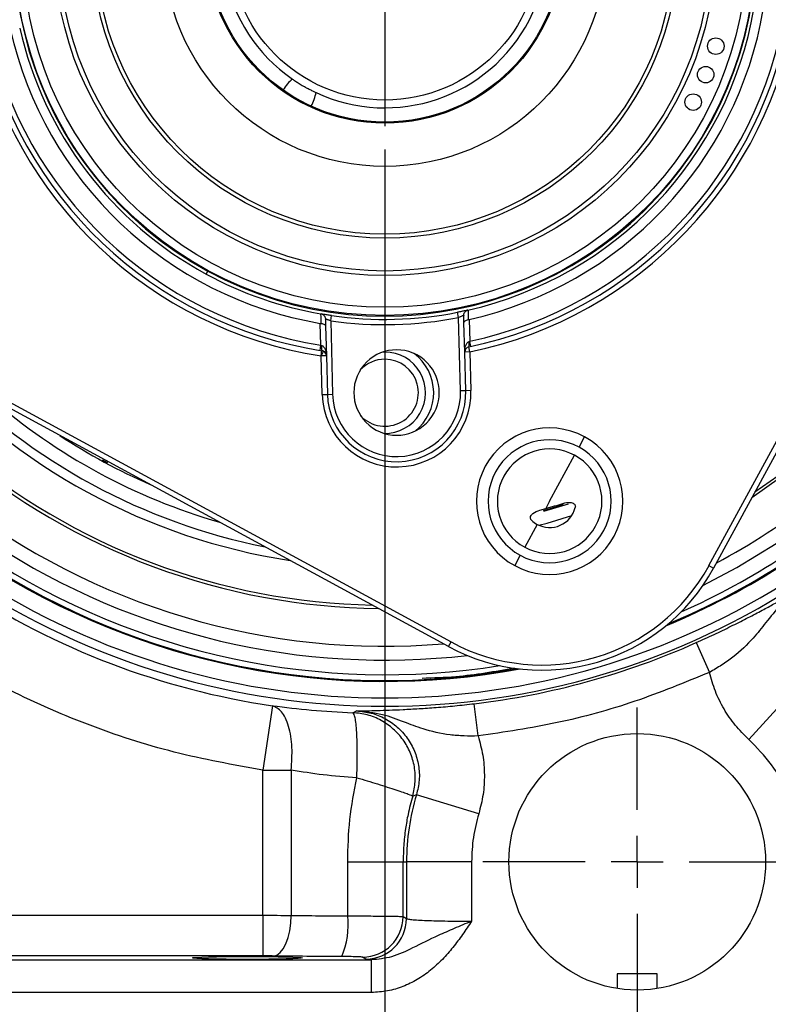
# Model space of a CAD drawing. Header units: inches. Extents: x 0.4 to 16.6, y 0.2 to 10.8.
# Tile 3 of 23: x 2.3 to 3.9, y 3.9 to 6. Entities that reach past the tile are written whole.
import ezdxf

# ---------------------------------------------------------------- set-up
doc = ezdxf.new("R2010")
doc.units = ezdxf.units.IN
doc.header["$MEASUREMENT"] = 0
doc.layers.add('SLD-0', color=7, linetype='Continuous', lineweight=25)
doc.styles.add('SLDTEXTSTYLE0', font='TXT', dxfattribs={"width": 0.75})
doc.dimstyles.new('SLDDIMSTYLE0', dxfattribs={"dimtxt": 0.125, "dimasz": 0.13, "dimexe": 0, "dimexo": 0.0625, "dimgap": 0.03125, "dimtad": 0, "dimtih": 1, "dimtoh": 1, "dimlfac": 1.8, "dimrnd": 1e-09, "dimzin": 12, "dimdsep": 46, "dimtxsty": 'SLDTEXTSTYLE0', "dimsah": 1, "dimcen": 0.09, "dimadec": 0, "dimazin": 3, "dimtfac": 1, "dimtofl": 0, "dimtmove": 0, "dimatfit": 3, "dimfxl": 0, "dimfrac": 2, "dimtolj": 1, "dimtzin": 12, "dimarcsym": 0})
doc.dimstyles.new('SLDDIMSTYLE1', dxfattribs={"dimtxt": 0.125, "dimasz": 0.13, "dimexe": 0, "dimexo": 0.0625, "dimgap": 0.03125, "dimtad": 0, "dimtih": 1, "dimtoh": 1, "dimlfac": 1.8, "dimrnd": 1e-09, "dimdsep": 46, "dimtxsty": 'SLDTEXTSTYLE0', "dimsah": 1, "dimcen": 0.09, "dimadec": 0, "dimazin": 2, "dimtfac": 1, "dimtofl": 0, "dimtmove": 0, "dimatfit": 3, "dimfxl": 0, "dimfrac": 2, "dimtolj": 1, "dimtzin": 12, "dimarcsym": 0})

# ---------------------------------------------------------------- blocks, each defined once
blk = doc.blocks.new('_D')
at = {"layer": 'SLD-0'}
for p, q in [((3.4096, 7.791), (6.5846, 7.791)), ((6.4596, 7.791), (6.4596, 5.3084)), ((6.321, 5.0827), (6.2829, 5.0827)), ((6.2829, 5.0827), (6.2829, 4.8843)), ((6.5981, 5.0827), (6.6362, 5.0827)), ((6.6362, 5.0827), (6.6362, 4.8843)), ((6.2829, 4.8843), (6.321, 4.8843)), ((6.6362, 4.8843), (6.5981, 4.8843)), ((6.4596, 3.7149), (6.4596, 4.8589)), ((5.5893, 3.7149), (6.5846, 3.7149))]:
    blk.add_line(p, q, dxfattribs=at)
for points in [[(6.4596, 7.791), (6.4396, 7.661), (6.4796, 7.661)], [(6.4596, 3.7149), (6.4796, 3.8449), (6.4396, 3.8449)]]:
    blk.add_solid(points, dxfattribs=at)
at = {"layer": 'SLD-0', "char_height": 0.125, "attachment_point": 1, "style": 'SLDTEXTSTYLE0'}
for s, insert in [('7.34', (6.2979, 5.2692)), ('186', (6.321, 5.0454))]:
    blk.add_mtext(s, dxfattribs=dict(at, insert=insert))
blk = doc.blocks.new('_D_1')
at = {"layer": 'SLD-0'}
for p, q in [((3.1061, 5.691), (3.1061, 3.3434)), ((3.6442, 3.7925), (3.6442, 3.3434)), ((2.6383, 3.4675), (2.6002, 3.4675)), ((2.6002, 3.4675), (2.6002, 3.269)), ((2.823, 3.4675), (2.8611, 3.4675)), ((2.8611, 3.4675), (2.8611, 3.269)), ((3.1061, 3.4684), (2.9708, 3.4684)), ((3.6442, 3.4684), (3.1061, 3.4684)), ((2.6002, 3.269), (2.6383, 3.269)), ((2.8611, 3.269), (2.823, 3.269))]:
    blk.add_line(p, q, dxfattribs=at)
for points in [[(3.1061, 3.4684), (3.2361, 3.4484), (3.2361, 3.4884)], [(3.6442, 3.4684), (3.5142, 3.4884), (3.5142, 3.4484)]]:
    blk.add_solid(points, dxfattribs=at)
at = {"layer": 'SLD-0', "char_height": 0.125, "attachment_point": 1, "style": 'SLDTEXTSTYLE0'}
for s, insert in [('0.97', (2.569, 3.654)), ('25', (2.6383, 3.4302))]:
    blk.add_mtext(s, dxfattribs=dict(at, insert=insert))
blk = doc.blocks.new('_D_4')
at = {"layer": 'SLD-0'}
for p, q in [((3.5422, 6.1271), (6.2295, 6.1271)), ((6.1045, 6.1271), (6.1045, 4.5456)), ((5.966, 4.3198), (5.9279, 4.3198)), ((5.9279, 4.3198), (5.9279, 4.1214)), ((6.2431, 4.3198), (6.2811, 4.3198)), ((6.2811, 4.3198), (6.2811, 4.1214)), ((5.9279, 4.1214), (5.966, 4.1214)), ((6.2811, 4.1214), (6.2431, 4.1214)), ((6.1045, 3.7149), (6.1045, 4.096)), ((5.5893, 3.7149), (6.2295, 3.7149))]:
    blk.add_line(p, q, dxfattribs=at)
for points in [[(6.1045, 6.1271), (6.0845, 5.9971), (6.1245, 5.9971)], [(6.1045, 3.7149), (6.1245, 3.8449), (6.0845, 3.8449)]]:
    blk.add_solid(points, dxfattribs=at)
at = {"layer": 'SLD-0', "char_height": 0.125, "attachment_point": 1, "style": 'SLDTEXTSTYLE0'}
for s, insert in [('4.34', (5.9429, 4.5063)), ('110', (5.966, 4.2825))]:
    blk.add_mtext(s, dxfattribs=dict(at, insert=insert))
blk = doc.blocks.new('SW_CENTERMARKSYMBOL_0')
at = {"layer": 'SLD-0', "color": 0}
for p, q in [((0, 0.1111), (0, 0.3291)), ((0, 0), (0, 0.0556)), ((-0.1111, 0), (-0.3291, 0)), ((0, 0), (-0.0556, 0)), ((0, 0), (0, -0.0556)), ((0, 0), (0.0556, 0)), ((0.1111, 0), (0.3291, 0)), ((0, -0.1111), (0, -0.3291))]:
    blk.add_line(p, q, dxfattribs=at)
blk = doc.blocks.new('SW_CENTERMARKSYMBOL_1')
at = {"layer": 'SLD-0', "color": 0}
for p, q in [((0, 0.1111), (0, 0.3861)), ((0, 0), (0, 0.0556)), ((-0.1111, 0), (-0.3861, 0)), ((0, 0), (-0.0556, 0)), ((0, 0), (0, -0.0556)), ((0, 0), (0.0556, 0)), ((0.1111, 0), (0.3861, 0)), ((0, -0.1111), (0, -0.3861))]:
    blk.add_line(p, q, dxfattribs=at)

msp = doc.modelspace()

# ---------------------------------------------------------------- linework, layer by layer
at = {"color": 7, "linetype": 'Continuous', "lineweight": 25}
for p, q in [((3.7972, 4.8036), (4.5925, 6.2683)), ((4.6023, 6.263), (3.807, 4.7983)), ((3.242, 4.6309), (1.7773, 5.4262)), ((1.7826, 5.436), (3.2473, 4.6407)), ((2.7251, 5.4253), (2.7285, 5.4316)), ((2.9702, 5.3402), (2.9736, 5.339)), ((2.9906, 5.3257), (2.9922, 5.3367)), ((3.2634, 5.3329), (3.2613, 5.3438)), ((3.2748, 5.3216), (3.2744, 5.3373)), ((2.9697, 5.2735), (2.9685, 5.3201)), ((2.9794, 5.3295), (2.9798, 5.3139)), ((2.9798, 5.3139), (2.9814, 5.2512)), ((2.9906, 5.3257), (2.9947, 5.169)), ((3.2675, 5.1761), (3.2634, 5.3329)), ((3.2765, 5.2589), (3.2748, 5.3216)), ((3.2858, 5.3285), (3.287, 5.2818)), ((2.968, 5.2625), (2.9697, 5.2735)), ((3.2893, 5.2709), (3.287, 5.2818)), ((2.9703, 5.2509), (2.972, 5.2619)), ((2.9756, 5.2606), (2.9703, 5.2509)), ((2.9814, 5.2512), (2.9703, 5.2509)), ((2.9725, 5.1684), (2.9703, 5.2509)), ((2.9814, 5.2512), (2.9836, 5.1687)), ((3.1061, 5.259), (3.102, 5.2589)), ((3.2876, 5.2592), (3.2765, 5.2589)), ((3.2786, 5.1764), (3.2765, 5.2589)), ((3.2876, 5.2592), (3.2853, 5.2701)), ((3.2876, 5.2592), (3.2897, 5.1767)), ((2.9725, 5.1684), (2.9836, 5.1687)), ((2.9836, 5.1687), (2.9947, 5.169)), ((3.2786, 5.1764), (3.2675, 5.1761)), ((3.2897, 5.1767), (3.2786, 5.1764)), ((3.5202, 5.056), (3.5321, 5.078)), ((3.4575, 4.9407), (3.5108, 5.0387)), ((3.4575, 4.9407), (3.4491, 4.9251)), ((3.4366, 4.9216), (3.4491, 4.9251)), ((3.4308, 4.8914), (3.4043, 4.8427)), ((3.3949, 4.8254), (3.383, 4.8034)), ((3.7972, 4.8036), (3.807, 4.7983)), ((3.242, 4.6309), (3.2473, 4.6407)), ((3.7701, 4.6391), (3.7984, 4.5757)), ((3.882, 4.4326), (3.9755, 4.5352)), ((2.8663, 4.5046), (2.846, 4.3672)), ((3.3049, 4.44), (3.2968, 4.5089)), ((3.038, 4.4897), (3.0456, 4.4935)), ((2.846, 4.0575), (2.846, 4.3672)), ((2.9065, 4.3672), (2.9065, 4.0574)), ((3.1735, 4.3146), (3.1654, 4.312)), ((3.3063, 4.2742), (3.1735, 4.3146)), ((3.0268, 4.1716), (3.1451, 4.1716)), ((3.0268, 4.0562), (3.0268, 4.1716)), ((3.1451, 4.1716), (3.1523, 4.1716)), ((3.1451, 4.0549), (3.1451, 4.1716)), ((3.1523, 4.1716), (3.1523, 4.0506)), ((3.291, 4.1716), (3.1523, 4.1716)), ((3.291, 4.1716), (3.291, 4.045)), ((2.1052, 4.0575), (2.846, 4.0575)), ((2.846, 4.0575), (2.846, 3.9709)), ((3.1451, 4.0549), (3.1523, 4.0506)), ((2.846, 3.9709), (2.1052, 3.9709)), ((1.9844, 3.9623), (3.0778, 3.9623)), ((3.0657, 3.964), (3.0585, 3.9683)), ((3.0778, 3.9623), (3.0657, 3.964)), ((3.0778, 3.8929), (3.0778, 3.9623)), ((3.6017, 3.933), (3.6017, 3.9014)), ((3.6661, 3.933), (3.6017, 3.933)), ((3.6867, 3.933), (3.6661, 3.933)), ((3.6867, 3.9014), (3.6867, 3.933)), ((3.0778, 3.8929), (1.9844, 3.8929))]:
    msp.add_line(p, q, dxfattribs=at)
at = {"color": 8, "linetype": 'Continuous', "lineweight": 25}
for p, q in [((2.5153, 5.0223), (2.5041, 5.0284)), ((3.4864, 4.9334), (3.4437, 4.9206)), ((3.4968, 4.9347), (3.4443, 4.9187))]:
    msp.add_line(p, q, dxfattribs=at)
at = {"color": 8, "linetype": 'Continuous', "lineweight": 25, "flags": 128}
for points in [[(4.0221, 5.0487), (3.9477, 4.9897), (3.8883, 4.9481)], [(3.8953, 4.9609), (3.9437, 4.9951), (4.0177, 5.0538)], [(3.4346, 4.8895), (3.452, 4.8942), (3.5046, 4.9102)], [(3.784, 4.7607), (3.8567, 4.7993), (3.9405, 4.8503)]]:
    msp.add_lwpolyline(points, dxfattribs=at)
at = {"color": 7, "linetype": 'Continuous', "lineweight": 25, "flags": 128}
msp.add_lwpolyline([(2.8688, 3.9707), (2.876, 3.9727), (2.883, 3.9779), (2.8895, 3.986), (2.8952, 3.9968), (2.8999, 4.0099), (2.9034, 4.0247), (2.9057, 4.0407), (2.9065, 4.0574)], dxfattribs=at)
at = {"color": 7, "linetype": 'Continuous', "lineweight": 25}
for centre, radius in [((3.1061, 6.1271), 0.79), ((3.1061, 6.1271), 0.7726), ((3.1061, 6.1271), 0.7049), ((3.1061, 6.1271), 0.6953), ((3.1061, 6.1271), 0.625), ((3.1061, 6.1271), 0.6167), ((3.1061, 6.1271), 0.4722), ((3.1061, 6.1271), 0.38), ((3.1061, 6.1271), 0.3778), ((3.1061, 6.1271), 0.3306), ((3.8117, 5.9114), 0.0176), ((3.7902, 5.8507), 0.0176), ((3.7635, 5.7921), 0.0176), ((3.6442, 4.1716), 0.2736)]:
    msp.add_circle(centre, radius, dxfattribs=at)
for centre, radius, start, end in [((3.1061, 6.1271), 0.7914, 61.5, 241.5), ((3.1061, 6.1271), 0.7914, 241.5, 61.5), ((3.1061, 6.1271), 0.3472, 245.0053, 235.3929), ((3.1061, 6.1271), 0.7985, 282.8234, 350.1766), ((3.1061, 6.1271), 0.8756, 281.8094, 351.1906), ((3.1061, 6.1271), 0.8186, 282.6773, 350.3227), ((3.1061, 6.1271), 0.8644, 282.0774, 350.9226), ((3.1061, 6.1271), 0.8867, 281.8094, 351.1906), ((3.1061, 6.1271), 0.8867, 191.8094, 261.1906), ((3.1061, 6.1271), 0.8756, 191.8094, 261.1906), ((3.1061, 6.1271), 0.8644, 192.0774, 260.9226), ((3.1061, 6.1271), 0.8186, 192.6773, 260.3227), ((3.1061, 6.1271), 0.7985, 192.8234, 241.5), ((3.1061, 6.1271), 0.7985, 241.5, 260.1766), ((3.1061, 6.1271), 0.7985, 261.7971, 281.2029), ((3.1061, 6.1271), 0.8097, 261.7971, 281.2029), ((2.9877, 5.2677), 0.0168, 162.4816, 200.5184), ((3.2693, 5.2751), 0.0168, 342.4816, 20.5184), ((2.9703, 5.2509), 0.0111, 61.5, 81.1906), ((2.9703, 5.2509), 0.0111, 1.5, 61.5), ((3.1311, 5.1726), 0.0911, 61.5, 241.5), ((3.1311, 5.1726), 0.0911, 241.5, 61.5), ((3.1061, 5.1722), 0.0868, 268.7992, 90), ((3.1061, 5.1722), 0.1042, 308.2145, 53.2855), ((3.2876, 5.2592), 0.0111, 101.8094, 181.5), ((3.1061, 5.1722), 0.0714, 90, 137.1951), ((3.1061, 5.1722), 0.0714, 224.3049, 90), ((3.1311, 5.1726), 0.1587, 181.5, 1.5), ((3.1311, 5.1726), 0.1476, 181.5, 1.5), ((3.1311, 5.1726), 0.1365, 181.5, 1.5), ((3.4575, 4.9407), 0.1563, 61.5, 241.5), ((3.4575, 4.9407), 0.1312, 61.5, 241.5), ((3.4575, 4.9407), 0.1563, 241.5, 61.5), ((3.4575, 4.9407), 0.1115, 61.5, 241.5), ((3.4575, 4.9407), 0.1312, 241.5, 61.5), ((3.4575, 4.9407), 0.1115, 241.5, 61.5), ((3.4575, 4.9407), 0.0561, 241.5, 346.0911), ((3.4575, 4.9407), 0.0561, 226.9089, 241.5), ((3.1061, 6.1271), 1.5688, 236.9123, 280.3542), ((3.1061, 6.1271), 1.5688, 292.6458, 303.0877), ((3.4408, 4.9971), 0.4167, 241.5, 331.5), ((3.4408, 4.9971), 0.4056, 241.5, 331.5), ((3.1061, 6.1271), 1.6235, 236.3186, 303.6814), ((3.1061, 6.1271), 1.6059, 236.9214, 303.0786), ((3.1061, 6.1271), 1.6402, 236.6444, 261.5921), ((3.1061, 6.1271), 1.6294, 276.7201, 294.0485), ((3.6442, 4.1716), 0.4919, 163.1047, 180), ((2.8609, 4.0364), 0.1671, 336.4276, 6.8128), ((3.0584, 4.055), 0.0867, 270.0941, 359.9409), ((3.0655, 4.0507), 0.0867, 270.0941, 359.9409)]:
    msp.add_arc(centre, radius, start, end, dxfattribs=at)
at = {"color": 8, "linetype": 'Continuous', "lineweight": 25}
for radius, start, end in [(1.3282, 221.7449, 261.2551), (1.3088, 224.2565, 258.7435), (1.2804, 228.9816, 254.0184), (1.2548, 236.4872, 246.5128), (1.4149, 229.6581, 269.4378), (1.4081, 229.6581, 268.9144), (1.4957, 232.1172, 274.8084), (1.4957, 298.1916, 307.8828), (1.5253, 236.8366, 276.6143), (1.5707, 236.9214, 280.5733), (1.5563, 236.8366, 279.0631), (1.5707, 292.4267, 303.0786), (1.5563, 293.9369, 303.1634)]:
    msp.add_arc((3.1061, 6.1271), radius, start, end, dxfattribs=at)
at = {"color": 7, "linetype": 'Continuous', "lineweight": 25}
for start_param, end_param in [(0.993346, 1.523448), (4.759737, 5.28984)]:
    msp.add_ellipse((2.9177, 5.7982), major_axis=(0.0301, 0.0525), ratio=0.573576, start_param=start_param, end_param=end_param, dxfattribs=at)
msp.add_ellipse((2.813, 3.9666), major_axis=(0.1172, 0), ratio=0.026186, dxfattribs=at)
for points, knots in [([(2.9089, 5.8413), (2.9109, 5.8399), (2.9146, 5.8374), (2.923, 5.832), (2.932, 5.8266), (2.9407, 5.8217), (2.9484, 5.8177), (2.9549, 5.8145), (2.9579, 5.8131), (2.9594, 5.8124)], [0, 0, 0, 0, 0.185396, 0.333902, 0.483371, 0.610994, 0.734296, 0.872648, 1, 1, 1, 1]), ([(2.9704, 5.3199), (2.9703, 5.3237), (2.9701, 5.3305), (2.9699, 5.3373), (2.9699, 5.3403)], [0, 0, 0, 0, 0.56, 1, 1, 1, 1]), ([(2.9699, 5.3403), (2.9699, 5.3402), (2.97, 5.3402), (2.9701, 5.3402), (2.9702, 5.3402)], [0, 0, 0, 0, 0.56, 1, 1, 1, 1]), ([(2.9922, 5.3367), (2.9889, 5.3372), (2.9825, 5.3382), (2.9753, 5.3393), (2.9709, 5.3401), (2.9704, 5.3402), (2.9702, 5.3402)], [0, 0, 0, 0, 0.280032, 0.55927, 0.779597, 1, 1, 1, 1]), ([(2.9736, 5.339), (2.9744, 5.3385), (2.976, 5.3374), (2.9778, 5.3352), (2.979, 5.3326), (2.9793, 5.3307), (2.9794, 5.3295)], [0, 0, 0, 0, 0.237965, 0.50032, 0.70897, 1, 1, 1, 1]), ([(3.2831, 5.3484), (3.2827, 5.3483), (3.2821, 5.3482), (3.277, 5.347), (3.2698, 5.3455), (3.2641, 5.3443), (3.2613, 5.3438)], [0, 0, 0, 0, 0.250724, 0.500115, 0.74996, 1, 1, 1, 1]), ([(3.2744, 5.3373), (3.2744, 5.3373), (3.2743, 5.3372), (3.2737, 5.3369), (3.2726, 5.3365), (3.271, 5.3358), (3.2689, 5.3349), (3.2662, 5.3339), (3.2644, 5.3332), (3.2634, 5.3329)], [0, 0, 0, 0, 0.115963, 0.237624, 0.365581, 0.500347, 0.678667, 0.821542, 1, 1, 1, 1]), ([(3.2744, 5.3373), (3.2745, 5.3387), (3.2748, 5.3413), (3.2767, 5.3446), (3.2794, 5.3472), (3.2819, 5.348), (3.2831, 5.3484)], [0, 0, 0, 0, 0.290569, 0.499597, 0.75988, 1, 1, 1, 1]), ([(3.2831, 5.3484), (3.2831, 5.3484), (3.2832, 5.3484), (3.2833, 5.3485), (3.2834, 5.3485)], [0, 0, 0, 0, 0.5599997, 1, 1, 1, 1]), ([(3.2834, 5.3485), (3.2835, 5.3447), (3.2837, 5.3379), (3.2838, 5.3311), (3.2839, 5.3281)], [0, 0, 0, 0, 0.56, 1, 1, 1, 1]), ([(2.9685, 5.3201), (2.9689, 5.3201), (2.9695, 5.32), (2.9701, 5.3199), (2.9704, 5.3199)], [0, 0, 0, 0, 0.560017, 1, 1, 1, 1]), ([(2.9704, 5.3199), (2.9716, 5.3198), (2.9744, 5.3194), (2.9772, 5.318), (2.9793, 5.3161), (2.9796, 5.3147), (2.9798, 5.3139)], [0, 0, 0, 0, 0.23507, 0.499387, 0.70666, 1, 1, 1, 1]), ([(2.9906, 5.3257), (2.9896, 5.326), (2.9877, 5.3266), (2.985, 5.3275), (2.9829, 5.3283), (2.9812, 5.3289), (2.9802, 5.3293), (2.9795, 5.3295), (2.9794, 5.3295), (2.9794, 5.3295)], [0, 0, 0, 0, 0.178567, 0.321556, 0.500117, 0.634727, 0.762555, 0.884114, 1, 1, 1, 1]), ([(3.2748, 5.3216), (3.275, 5.3225), (3.2752, 5.3239), (3.2772, 5.3258), (3.28, 5.3274), (3.2827, 5.3279), (3.2839, 5.3281)], [0, 0, 0, 0, 0.293395, 0.500647, 0.764963, 1, 1, 1, 1]), ([(3.2839, 5.3281), (3.2843, 5.3282), (3.2849, 5.3283), (3.2855, 5.3284), (3.2858, 5.3285)], [0, 0, 0, 0, 0.559984, 1, 1, 1, 1]), ([(2.9697, 5.2735), (2.9701, 5.2733), (2.9708, 5.2731), (2.9715, 5.2729), (2.9717, 5.2728)], [0, 0, 0, 0, 0.560004, 1, 1, 1, 1]), ([(3.2765, 5.2589), (3.2767, 5.2638), (3.277, 5.2706), (3.2807, 5.2775), (3.2831, 5.28), (3.2844, 5.2807), (3.285, 5.281)], [0, 0, 0, 0, 0.594659, 0.832285, 0.923062, 1, 1, 1, 1]), ([(3.285, 5.281), (3.2854, 5.2811), (3.286, 5.2814), (3.2867, 5.2817), (3.287, 5.2818)], [0, 0, 0, 0, 0.559996, 1, 1, 1, 1]), ([(3.4491, 4.9251), (3.4521, 4.9259), (3.4567, 4.9273), (3.4633, 4.9292), (3.4727, 4.932), (3.4798, 4.9343), (3.4855, 4.9361)], [0, 0, 0, 0, 0.2510957, 0.3759643, 0.5009491, 1, 1, 1, 1]), ([(3.4855, 4.9361), (3.4909, 4.9374), (3.4976, 4.9391), (3.5057, 4.9375), (3.5089, 4.936), (3.511, 4.9339), (3.512, 4.9319), (3.5124, 4.9296), (3.5121, 4.928), (3.512, 4.9272)], [0, 0, 0, 0, 0.495678, 0.622011, 0.747804, 0.813896, 0.874683, 0.935121, 1, 1, 1, 1]), ([(3.4192, 4.8997), (3.4187, 4.9003), (3.4176, 4.9015), (3.4167, 4.9037), (3.4164, 4.9059), (3.417, 4.9088), (3.4189, 4.9118), (3.4248, 4.9175), (3.4314, 4.9198), (3.4366, 4.9216)], [0, 0, 0, 0, 0.0647171, 0.125011, 0.1856324, 0.2515015, 0.3767474, 0.5021818, 1, 1, 1, 1]), ([(3.7701, 4.6391), (3.7828, 4.6449), (3.8084, 4.6565), (3.8444, 4.674), (3.8778, 4.6908), (3.9075, 4.7064), (3.9335, 4.7205), (3.9559, 4.7329), (3.9757, 4.744), (3.9878, 4.7509), (3.9938, 4.7544)], [0, 0, 0, 0, 0.122724, 0.246183, 0.367905, 0.495039, 0.619857, 0.745736, 0.872734, 1, 1, 1, 1]), ([(3.9938, 4.7544), (3.9787, 4.7432), (3.9501, 4.722), (3.9195, 4.6833), (3.8896, 4.6452), (3.8582, 4.6149), (3.8246, 4.5911), (3.807, 4.5808), (3.7984, 4.5757)], [0, 0, 0, 0, 0.2153298, 0.4095048, 0.5777063, 0.7983275, 0.9006955, 1, 1, 1, 1]), ([(2.846, 4.3672), (2.7826, 4.3786), (2.6555, 4.4014), (2.4709, 4.4621), (2.2929, 4.5398), (2.1828, 4.6074), (2.128, 4.6411)], [0, 0, 0, 0, 0.249258, 0.5, 0.750742, 1, 1, 1, 1]), ([(3.1855, 4.5636), (3.2095, 4.5643), (3.2757, 4.5664), (3.341, 4.578), (3.3826, 4.5854)], [0, 0, 0, 0, 0.362359, 1, 1, 1, 1]), ([(3.7984, 4.5757), (3.7456, 4.5541), (3.64, 4.5107), (3.4743, 4.4651), (3.3614, 4.4483), (3.3049, 4.44)], [0, 0, 0, 0, 0.333257, 0.666732, 1, 1, 1, 1]), ([(3.882, 4.4326), (3.8721, 4.4425), (3.8521, 4.4623), (3.8285, 4.4974), (3.8096, 4.5352), (3.8021, 4.5622), (3.7984, 4.5757)], [0, 0, 0, 0, 0.249952, 0.499881, 0.750751, 1, 1, 1, 1]), ([(2.9065, 4.3672), (2.9076, 4.3837), (2.9097, 4.4178), (2.902, 4.4624), (2.8871, 4.4949), (2.8731, 4.5014), (2.8663, 4.5046)], [0, 0, 0, 0, 0.241203, 0.5, 0.758797, 1, 1, 1, 1]), ([(3.0456, 4.4935), (3.0526, 4.4936), (3.0665, 4.4938), (3.0892, 4.4944), (3.1148, 4.4952), (3.1443, 4.4964), (3.1778, 4.4982), (3.2151, 4.5008), (3.2551, 4.5042), (3.2829, 4.5073), (3.2968, 4.5089)], [0, 0, 0, 0, 0.127266, 0.254264, 0.380143, 0.504961, 0.6321, 0.753817, 0.877276, 1, 1, 1, 1]), ([(3.1654, 4.312), (3.1676, 4.3221), (3.1722, 4.3426), (3.1701, 4.3745), (3.1613, 4.405), (3.1458, 4.4325), (3.1247, 4.456), (3.0987, 4.4741), (3.0692, 4.4863), (3.0483, 4.4886), (3.038, 4.4897)], [0, 0, 0, 0, 0.123381, 0.25, 0.376619, 0.5, 0.623381, 0.75, 0.876619, 1, 1, 1, 1]), ([(3.0462, 4.351), (3.0465, 4.358), (3.0469, 4.3707), (3.0472, 4.3874), (3.0473, 4.4063), (3.047, 4.4269), (3.0458, 4.4555), (3.043, 4.4824), (3.0397, 4.4873), (3.038, 4.4897)], [0, 0, 0, 0, 0.0980371, 0.1784085, 0.2410995, 0.3779304, 0.501249, 0.7576751, 1, 1, 1, 1]), ([(3.3049, 4.44), (3.2949, 4.4399), (3.2745, 4.4397), (3.2335, 4.443), (3.191, 4.4529), (3.1458, 4.4704), (3.0998, 4.488), (3.0643, 4.4916), (3.0456, 4.4935)], [0, 0, 0, 0, 0.099305, 0.201672, 0.422294, 0.590495, 0.78467, 1, 1, 1, 1]), ([(3.0456, 4.4935), (3.0562, 4.4924), (3.0773, 4.4903), (3.107, 4.4781), (3.1333, 4.46), (3.1548, 4.4362), (3.1703, 4.4083), (3.1789, 4.3776), (3.1808, 4.3455), (3.1759, 4.3249), (3.1735, 4.3146)], [0, 0, 0, 0, 0.125504, 0.250381, 0.375384, 0.500515, 0.625146, 0.749927, 0.875096, 1, 1, 1, 1]), ([(3.3049, 4.44), (3.3086, 4.4265), (3.3161, 4.3994), (3.3192, 4.3572), (3.3168, 4.315), (3.3098, 4.2878), (3.3063, 4.2742)], [0, 0, 0, 0, 0.249249, 0.500118, 0.750012, 1, 1, 1, 1]), ([(3.9973, 4.1716), (3.9959, 4.1958), (3.993, 4.2448), (3.9693, 4.3152), (3.9332, 4.3801), (3.899, 4.4153), (3.882, 4.4326)], [0, 0, 0, 0, 0.2472771, 0.5, 0.7527229, 1, 1, 1, 1]), ([(3.0462, 4.351), (3.0613, 4.3465), (3.0926, 4.3371), (3.1317, 4.3246), (3.159, 4.3153), (3.1633, 4.3131), (3.1654, 4.312)], [0, 0, 0, 0, 0.241834, 0.5, 0.758166, 1, 1, 1, 1]), ([(3.1654, 4.312), (3.1619, 4.2989), (3.1557, 4.276), (3.1496, 4.2406), (3.1458, 4.2069), (3.1453, 4.1832), (3.1451, 4.1716)], [0, 0, 0, 0, 0.285626, 0.499991, 0.755791, 1, 1, 1, 1]), ([(2.846, 4.0575), (2.8564, 4.0575), (2.8774, 4.0575), (2.8968, 4.0574), (2.9065, 4.0574)], [0, 0, 0, 0, 0.495691, 1, 1, 1, 1]), ([(2.9065, 4.0574), (2.926, 4.0571), (2.9647, 4.0566), (3.0062, 4.0563), (3.0268, 4.0562)], [0, 0, 0, 0, 0.503909, 1, 1, 1, 1]), ([(3.0268, 4.0562), (3.0419, 4.0562), (3.073, 4.0561), (3.1018, 4.0559), (3.1178, 4.0557), (3.1255, 4.0555), (3.134, 4.0554), (3.1422, 4.0552), (3.1441, 4.055), (3.1451, 4.0549)], [0, 0, 0, 0, 0.24183, 0.499027, 0.562874, 0.634602, 0.714206, 0.848272, 1, 1, 1, 1]), ([(3.291, 4.045), (3.2785, 4.0398), (3.2542, 4.0297), (3.2115, 4.0109), (3.1689, 3.9897), (3.1235, 3.9673), (3.0922, 3.9639), (3.0778, 3.9623)], [0, 0, 0, 0, 0.168787, 0.327381, 0.597476, 0.815108, 1, 1, 1, 1]), ([(3.291, 4.045), (3.2847, 4.0355), (3.2719, 4.0165), (3.2516, 3.9889), (3.2292, 3.9631), (3.2039, 3.9396), (3.1758, 3.9199), (3.1449, 3.9048), (3.1121, 3.8948), (3.0892, 3.8935), (3.0778, 3.8929)], [0, 0, 0, 0, 0.125346, 0.250506, 0.374932, 0.499481, 0.627284, 0.749901, 0.875074, 1, 1, 1, 1]), ([(3.1523, 4.0506), (3.1528, 4.0503), (3.1539, 4.0498), (3.1582, 4.0491), (3.1652, 4.0483), (3.1766, 4.0474), (3.2005, 4.0463), (3.2385, 4.0452), (3.2738, 4.045), (3.291, 4.045)], [0, 0, 0, 0, 0.094667, 0.175124, 0.241363, 0.377526, 0.501373, 0.757068, 1, 1, 1, 1]), ([(2.8688, 3.9707), (2.8651, 3.9708), (2.8578, 3.9709), (2.8499, 3.9709), (2.846, 3.9709)], [0, 0, 0, 0, 0.5000085, 1, 1, 1, 1]), ([(3.014, 3.9696), (2.989, 3.9697), (2.9388, 3.9699), (2.8921, 3.9705), (2.8688, 3.9707)], [0, 0, 0, 0, 0.499993, 1, 1, 1, 1]), ([(3.0585, 3.9683), (3.0577, 3.9684), (3.056, 3.9687), (3.0459, 3.9691), (3.0314, 3.9694), (3.0197, 3.9695), (3.014, 3.9696)], [0, 0, 0, 0, 0.242453, 0.500051, 0.757619, 1, 1, 1, 1])]:
    msp.add_open_spline(points, degree=3, knots=knots, dxfattribs=at)
at = {"color": 8, "linetype": 'Continuous', "lineweight": 25}
msp.add_open_spline([(2.9717, 5.2728), (2.9724, 5.2725), (2.9737, 5.2719), (2.9763, 5.2695), (2.9797, 5.2638), (2.9804, 5.2581), (2.9808, 5.2544)], degree=3, knots=[0, 0, 0, 0, 0.088922, 0.19386, 0.468529, 1, 1, 1, 1], dxfattribs=at)
at = {"color": 7, "linetype": 'Continuous', "lineweight": 25}
for points in [[(2.8663, 4.5046), (2.8936, 4.5012), (2.9482, 4.4944), (3.0081, 4.4913), (3.038, 4.4897)], [(2.846, 4.3672), (2.8565, 4.3672), (2.8774, 4.3672), (2.8968, 4.3672), (2.9065, 4.3672)], [(3.0462, 4.351), (3.022, 4.3527), (2.9735, 4.3561), (2.9288, 4.3635), (2.9065, 4.3672)], [(3.0268, 4.1716), (3.0276, 4.2018), (3.0292, 4.2621), (3.0406, 4.3214), (3.0462, 4.351)], [(3.3063, 4.2742), (3.3018, 4.2574), (3.293, 4.2238), (3.2917, 4.189), (3.291, 4.1716)]]:
    msp.add_open_spline(points, degree=3, dxfattribs=at)

# ---------------------------------------------------------------- block references
at = {"layer": 'SLD-0'}
for name, p in [('SW_CENTERMARKSYMBOL_1', (3.1061, 6.1271)), ('SW_CENTERMARKSYMBOL_0', (3.6442, 4.1716))]:
    msp.add_blockref(name, p, dxfattribs=at)

# ---------------------------------------------------------------- dimensions: what is measured, and where the dimension line sits
for base, p1, picture, middle in [((6.4596, 3.7149), (3.3596, 7.791), '_D', (6.4596, 5.0836)), ((6.1045, 3.7149), (3.4922, 6.1271), '_D_4', (6.1045, 4.3208))]:
    dim = msp.add_linear_dim(base=base, p1=p1, p2=(5.5393, 3.7149), angle=90, dimstyle='SLDDIMSTYLE0', dxfattribs=at)
    dim.commit()
    dim.dimension.update_dxf_attribs({"geometry": picture, "text_midpoint": middle, "dimtype": 160})
dim = msp.add_linear_dim(base=(3.6442, 3.4684), p1=(3.1061, 5.741), p2=(3.6442, 3.8425), dimstyle='SLDDIMSTYLE1', dxfattribs=at)
dim.commit()
dim.dimension.update_dxf_attribs({"geometry": '_D_1', "text_midpoint": (2.7307, 3.4684), "dimtype": 160})

doc.saveas('drawing.dxf')
